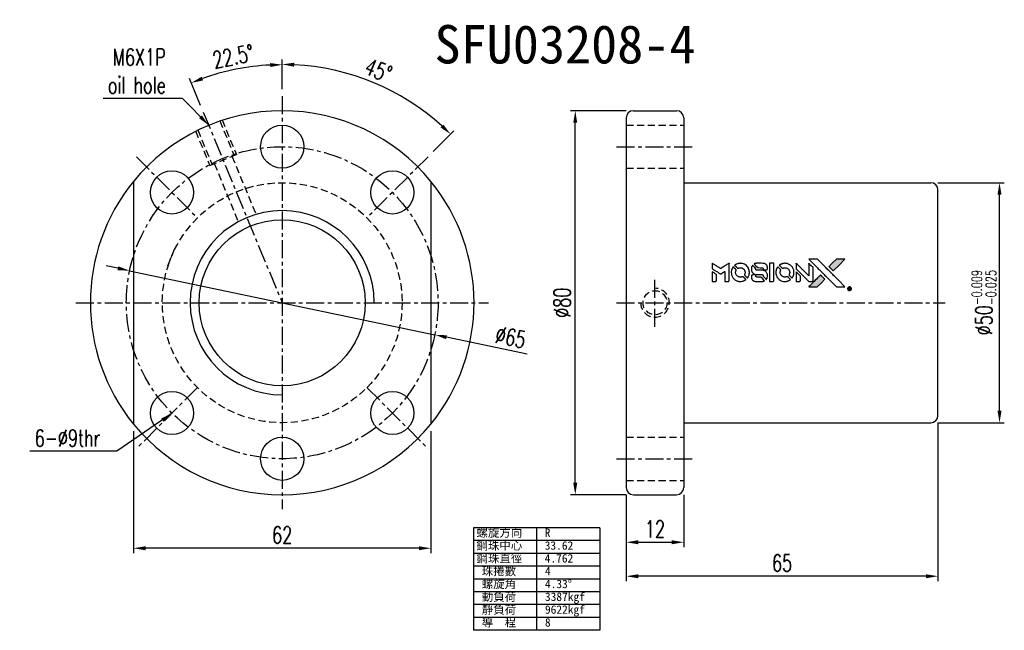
# Model space of a CAD drawing. Extents: x 45 to 250, y 45 to 173.
import ezdxf

# ---------------------------------------------------------------- set-up
doc = ezdxf.new("R2010")
doc.units = 0
doc.header["$LTSCALE"] = 3
doc.header["$MEASUREMENT"] = 0
doc.linetypes.add('CENTER', pattern=[2, 1.25, -0.25, 0.25, -0.25])
doc.linetypes.add('DASHED', pattern=[0.75, 0.5, -0.25])
doc.layers.get('0').update_dxf_attribs({"linetype": 'CONTINUOUS'})
doc.layers.get('DEFPOINTS').update_dxf_attribs({"linetype": 'CONTINUOUS'})
for name, color, linetype in [('CL', 1, 'CENTER'), ('DIM', 4, 'CONTINUOUS'), ('HID', 2, 'DASHED'), ('OUT', 3, 'CONTINUOUS')]:
    doc.layers.add(name, color=color, linetype=linetype)
doc.styles.add('DIM-7', font='SIMPLEX.shx', dxfattribs={"width": 0.7, "bigfont": 'chineset.shx'})
doc.styles.add('T', font='kaiu.ttf')
doc.dimstyles.new('CNS', dxfattribs={"dimtxt": 3.5, "dimasz": 2.5, "dimexe": 1, "dimexo": 1.5, "dimgap": 0.09, "dimtad": 0, "dimdsep": 46, "dimtxsty": 'DIM-7', "dimcen": 0.09, "dimclrd": 1, "dimclre": 1, "dimclrt": 4, "dimadec": 0, "dimazin": 0, "dimtfac": 1, "dimtix": 1, "dimtmove": 2, "dimatfit": 3, "dimfxl": 1, "dimtvp": 0.971429, "dimtolj": 1, "dimarcsym": 0})
doc.dimstyles.get("Standard").update_dxf_attribs({"dimtxt": 0.18, "dimasz": 0.18, "dimexe": 0.18, "dimexo": 0.0625, "dimgap": 0.09, "dimtad": 0, "dimtih": 1, "dimtoh": 1, "dimdec": 4, "dimzin": 0, "dimdsep": 46, "dimtxsty": 'STANDARD', "dimcen": 0.09, "dimadec": 0, "dimazin": 0, "dimtfac": 1, "dimtdec": 4, "dimtofl": 0, "dimtmove": 0, "dimatfit": 3, "dimfxl": 1, "dimtolj": 1, "dimtzin": 0, "dimarcsym": 0})

# ---------------------------------------------------------------- blocks, each defined once
blk = doc.blocks.new('*D4')
at = {"layer": 'DEFPOINTS', "color": 0, "linetype": 'Continuous', "transparency": 16777216}
for p in [(68.42, 88.4), (130.42, 88.4), (68.42, 62.54)]:
    blk.add_point(p, dxfattribs=at)
at = {"layer": 'DIM', "color": 0, "linetype": 'Continuous', "lineweight": -2, "transparency": 16777216}
for p, q in [((68.42, 86.9), (68.42, 61.54)), ((130.42, 86.9), (130.42, 61.54)), ((127.92, 62.54), (70.92, 62.54))]:
    blk.add_line(p, q, dxfattribs=at)
at = {"layer": 'DIM', "color": 0, "linetype": 'Continuous', "transparency": 16777216}
for points in [[(70.92, 62.95), (70.92, 62.12), (68.42, 62.54)], [(127.92, 62.95), (127.92, 62.12), (130.42, 62.54)]]:
    blk.add_solid(points, dxfattribs=at)
at = {"layer": 'DIM', "color": 0, "linetype": 'Continuous', "transparency": 16777216, "insert": (99.42, 65.29), "char_height": 3.5, "attachment_point": 5, "style": 'DIM-7'}
blk.add_mtext('\\A1;62', dxfattribs=at)
blk = doc.blocks.new('*D2')
at = {"layer": 'DEFPOINTS', "color": 0, "linetype": 'Continuous', "transparency": 16777216}
for p in [(171.15, 75.18), (183.15, 75.18), (183.15, 63.79)]:
    blk.add_point(p, dxfattribs=at)
at = {"layer": 'DIM', "color": 0, "linetype": 'Continuous', "lineweight": -2, "transparency": 16777216}
for p, q in [((171.15, 73.68), (171.15, 62.79)), ((183.15, 73.68), (183.15, 62.79)), ((173.65, 63.79), (180.65, 63.79))]:
    blk.add_line(p, q, dxfattribs=at)
at = {"layer": 'DIM', "color": 0, "linetype": 'Continuous', "transparency": 16777216}
for points in [[(173.65, 64.21), (173.65, 63.37), (171.15, 63.79)], [(180.65, 64.21), (180.65, 63.37), (183.15, 63.79)]]:
    blk.add_solid(points, dxfattribs=at)
at = {"layer": 'DIM', "color": 0, "linetype": 'Continuous', "transparency": 16777216, "insert": (177.15, 66.54), "char_height": 3.5, "attachment_point": 5, "style": 'DIM-7'}
blk.add_mtext('\\A1;12', dxfattribs=at)
blk = doc.blocks.new('*D1')
at = {"layer": 'DEFPOINTS', "color": 0, "linetype": 'Continuous', "transparency": 16777216}
for p in [(236.15, 90.18), (171.15, 75.18), (171.15, 56.71)]:
    blk.add_point(p, dxfattribs=at)
at = {"layer": 'DIM', "color": 0, "linetype": 'Continuous', "lineweight": -2, "transparency": 16777216}
for p, q in [((236.15, 88.68), (236.15, 55.71)), ((171.15, 73.68), (171.15, 55.71)), ((233.65, 56.71), (173.65, 56.71))]:
    blk.add_line(p, q, dxfattribs=at)
at = {"layer": 'DIM', "color": 0, "linetype": 'Continuous', "transparency": 16777216}
for points in [[(173.65, 57.12), (173.65, 56.29), (171.15, 56.71)], [(233.65, 57.12), (233.65, 56.29), (236.15, 56.71)]]:
    blk.add_solid(points, dxfattribs=at)
at = {"layer": 'DIM', "color": 0, "linetype": 'Continuous', "transparency": 16777216, "insert": (203.65, 59.46), "char_height": 3.5, "attachment_point": 5, "style": 'DIM-7'}
blk.add_mtext('\\A1;65', dxfattribs=at)
blk = doc.blocks.new('*D3')
at = {"layer": 'DEFPOINTS', "color": 0, "linetype": 'Continuous', "transparency": 16777216}
for p in [(160.53, 153.68), (172.65, 153.68), (172.65, 73.68)]:
    blk.add_point(p, dxfattribs=at)
at = {"layer": 'DIM', "color": 0, "linetype": 'Continuous', "lineweight": -2, "transparency": 16777216}
for p, q in [((171.15, 153.68), (159.53, 153.68)), ((160.53, 76.18), (160.53, 151.18)), ((171.15, 73.68), (159.53, 73.68))]:
    blk.add_line(p, q, dxfattribs=at)
at = {"layer": 'DIM', "color": 0, "linetype": 'Continuous', "transparency": 16777216}
for points in [[(160.11, 151.18), (160.94, 151.18), (160.53, 153.68)], [(160.11, 76.18), (160.94, 76.18), (160.53, 73.68)]]:
    blk.add_solid(points, dxfattribs=at)
at = {"layer": 'DIM', "color": 0, "linetype": 'Continuous', "transparency": 16777216, "insert": (157.78, 113.68), "char_height": 3.5, "attachment_point": 5, "rotation": 90, "style": 'DIM-7'}
blk.add_mtext('\\A1;%%C80', dxfattribs=at)
blk = doc.blocks.new('*D5')
at = {"layer": 'DEFPOINTS', "color": 0, "linetype": 'Continuous', "transparency": 16777216}
for p in [(92.95, 162.83), (99.42, 156.68), (82.96, 153.41), (99.42, 113.68), (99.42, 70.68)]:
    blk.add_point(p, dxfattribs=at)
at = {"layer": 'DIM', "color": 0, "linetype": 'Continuous', "lineweight": -2, "transparency": 16777216}
for p, q in [((99.42, 158.18), (99.42, 164.26)), ((82.39, 154.79), (80.07, 160.41))]:
    blk.add_line(p, q, dxfattribs=at)
blk.add_arc((99.42, 113.68), 49.58, 92.8895, 109.6105, dxfattribs=at)
at = {"layer": 'DIM', "color": 0, "linetype": 'Continuous', "transparency": 16777216}
for points in [[(96.91, 163.61), (96.93, 162.78), (99.42, 163.26)], [(82.93, 159.99), (82.63, 160.77), (80.45, 159.48)]]:
    blk.add_solid(points, dxfattribs=at)
at = {"layer": 'DIM', "color": 0, "linetype": 'Continuous', "transparency": 16777216, "insert": (89.21, 165), "char_height": 3.5, "attachment_point": 5, "rotation": 11.25, "style": 'DIM-7'}
blk.add_mtext('\\A1;22.5°', dxfattribs=at)
blk = doc.blocks.new('*D6')
at = {"layer": 'DEFPOINTS', "color": 0, "linetype": 'Continuous', "transparency": 16777216}
for p in [(99.42, 156.68), (124.25, 156.68), (129.83, 144.09), (111.65, 125.91), (99.42, 70.68)]:
    blk.add_point(p, dxfattribs=at)
at = {"layer": 'DIM', "color": 0, "linetype": 'Continuous', "lineweight": -2, "transparency": 16777216}
for p, q in [((99.42, 158.18), (99.42, 164.33)), ((130.89, 145.15), (135.24, 149.5))]:
    blk.add_line(p, q, dxfattribs=at)
blk.add_arc((99.42, 113.68), 49.65, 47.8853, 87.1147, dxfattribs=at)
at = {"layer": 'DIM', "color": 0, "linetype": 'Continuous', "transparency": 16777216}
for points in [[(101.91, 162.85), (101.93, 163.68), (99.42, 163.33)], [(133, 150.81), (132.43, 150.21), (134.53, 148.79)]]:
    blk.add_solid(points, dxfattribs=at)
at = {"layer": 'DIM', "color": 0, "linetype": 'Continuous', "transparency": 16777216, "insert": (119.47, 162.09), "char_height": 3.5, "attachment_point": 5, "rotation": 337.5, "style": 'DIM-7'}
blk.add_mtext('\\A1;45°', dxfattribs=at)
blk = doc.blocks.new('*D7')
at = {"layer": 'DEFPOINTS', "color": 0, "linetype": 'Continuous', "transparency": 16777216}
for p in [(67.61, 120.35), (131.23, 107.01)]:
    blk.add_point(p, dxfattribs=at)
at = {"layer": 'DIM', "color": 0, "linetype": 'Continuous', "lineweight": -2, "transparency": 16777216}
for p, q in [((65.17, 120.87), (62.72, 121.38)), ((67.61, 120.35), (131.23, 107.01)), ((150.51, 102.96), (133.67, 106.5))]:
    blk.add_line(p, q, dxfattribs=at)
at = {"layer": 'DIM', "color": 0, "linetype": 'Continuous', "transparency": 16777216}
for points in [[(65.25, 121.27), (65.08, 120.46), (67.61, 120.35)], [(133.76, 106.9), (133.59, 106.09), (131.23, 107.01)]]:
    blk.add_solid(points, dxfattribs=at)
at = {"layer": 'DIM', "color": 0, "linetype": 'Continuous', "transparency": 16777216, "insert": (147.07, 106.49), "char_height": 3.5, "attachment_point": 5, "rotation": 348.1528, "style": 'DIM-7'}
blk.add_mtext('\\A1;∅65', dxfattribs=at)
blk = doc.blocks.new('*D8')
at = {"layer": 'DEFPOINTS', "color": 0, "linetype": 'Continuous', "transparency": 16777216}
for p in [(234.65, 138.68), (248.99, 138.68), (234.65, 88.68)]:
    blk.add_point(p, dxfattribs=at)
at = {"layer": 'DIM', "color": 0, "linetype": 'Continuous', "lineweight": -2, "transparency": 16777216}
for p, q in [((236.15, 138.68), (249.99, 138.68)), ((248.99, 91.18), (248.99, 136.18)), ((236.15, 88.68), (249.99, 88.68))]:
    blk.add_line(p, q, dxfattribs=at)
at = {"layer": 'DIM', "color": 0, "linetype": 'Continuous', "transparency": 16777216}
for points in [[(248.57, 136.18), (249.41, 136.18), (248.99, 138.68)], [(248.57, 91.18), (249.41, 91.18), (248.99, 88.68)]]:
    blk.add_solid(points, dxfattribs=at)
at = {"layer": 'DIM', "color": 0, "linetype": 'Continuous', "transparency": 16777216, "insert": (245.74, 113.68), "char_height": 3.5, "attachment_point": 5, "rotation": 90, "style": 'DIM-7'}
blk.add_mtext('\\A1;%%C50{\\H2.1;\\S-0.009^ -0.025;}', dxfattribs=at)

msp = doc.modelspace()

# ---------------------------------------------------------------- hatches: boundary and pattern name
at = {"linetype": 'Continuous'}
h = msp.add_hatch(color=0, dxfattribs=at)
h.dxf.hatch_style = 1
h.paths.add_polyline_path([(216.756, 122.763), (215.861, 122.763), (214.966, 122.763), (214.195, 121.986, 0.000288), (213.9, 121.688, 0.000479), (213.651, 121.437, 0.000013), (213.426, 121.209, 0.197177), (213.425, 121.205, 0.1112764), (213.425, 121.203, 0.0015954), (213.698, 120.928, 0.0005055), (213.868, 120.757), (214.311, 120.314), (215.533, 121.539)])
h.paths.add_polyline_path([(211.784, 117.791), (212.567, 118.574), (212.122, 119.018, 0.000476), (211.952, 119.189, 0.0015067), (211.675, 119.462, 0.2256647), (211.672, 119.462, 0.0011115), (211.298, 119.09, 0.0003511), (211.066, 118.858, 0.000108), (210.087, 117.874, 0.0006916), (209.592, 117.376, 0.0000771), (209.25, 117.03, 0.1975269), (209.245, 117.018, 0.2961744), (209.248, 117.013, 0.0041949), (209.686, 117.008, 0.0005293), (210.123, 117.007), (211, 117.007)])

# ---------------------------------------------------------------- linework, layer by layer
at = {"color": 0}
for points in [[(189.066, 121.329), (189.066, 120.759), (189.223, 120.664, -0.000297), (189.318, 120.606, -0.000037), (189.527, 120.478, -0.000043), (189.775, 120.326, -0.000036), (190.039, 120.164, 0.000044), (190.297, 120.005, 0.000063), (190.527, 119.864, 0.000035), (190.721, 119.745, 0.0009), (190.774, 119.713), (190.85, 119.667), (190.95, 119.729, 0.001175), (191.008, 119.764, 0.000208), (191.116, 119.831, 0.000225), (191.242, 119.91, 0.000203), (191.373, 119.992, -0.000711), (191.498, 120.069, -0.001119), (191.605, 120.135, -0.000263), (191.699, 120.193, -0.04589), (191.71, 120.198, -0.519312), (191.719, 120.192, -0.001914), (191.722, 120.039, -0.003124), (191.724, 119.787, -0.000285), (191.724, 119.16), (191.724, 118.116), (192.088, 118.116, 0.001727), (192.349, 118.117, 0.025279), (192.441, 118.122, 0.073886), (192.495, 118.136, 0.07426), (192.542, 118.165, 0.03264), (192.554, 118.177, 0.01784), (192.567, 118.193, 0.017712), (192.579, 118.21, 0.026854), (192.589, 118.225), (192.608, 118.261), (192.611, 120.082), (192.613, 121.902), (192.593, 121.889, -0.004595), (192.579, 121.88, -0.00016), (192.523, 121.846, -0.000298), (192.458, 121.805, -0.000208), (192.384, 121.759, 0.000986), (192.167, 121.625, 0.00025), (191.815, 121.405, 0.000268), (191.441, 121.17, 0.000436), (191.123, 120.97, -0.002932), (191.018, 120.905, -0.004718), (190.928, 120.85, -0.001113), (190.848, 120.804, -0.227179), (190.84, 120.803, -0.045982), (190.831, 120.808, -0.000145), (190.725, 120.873, -0.000825), (190.604, 120.947, -0.000517), (190.464, 121.034, 0.000056), (189.983, 121.333, 0.000289), (189.717, 121.498, 0.000481), (189.519, 121.621, 0.000418), (189.311, 121.749), (189.066, 121.899)], [(193.417, 121.115, 0.064158), (193.183, 120.677, 0.06356), (193.067, 120.194, 0.064004), (193.077, 119.7, 0.066747), (193.212, 119.232, 0.04321), (193.372, 118.939, 0.044737), (193.578, 118.682, 0.044901), (193.827, 118.466, 0.044184), (194.11, 118.297, 0.026293), (194.326, 118.207, 0.033344), (194.534, 118.147, 0.033227), (194.749, 118.116, 0.025815), (194.984, 118.11, 0.023119), (195.21, 118.126, 0.031044), (195.411, 118.163, 0.031337), (195.605, 118.224, 0.024258), (195.808, 118.313, 0.015622), (195.879, 118.352, 0.008495), (195.964, 118.403, 0.008415), (196.044, 118.456, 0.020814), (196.101, 118.498), (196.127, 118.518), (195.856, 118.792, 0.002843), (195.653, 118.995, 0.033917), (195.569, 119.068, 0.087906), (195.506, 119.1, 0.073302), (195.432, 119.111, 0.022047), (195.395, 119.109, 0.026465), (195.362, 119.104, 0.022233), (195.324, 119.095, 0.009985), (195.276, 119.08, -0.039011), (195.101, 119.036, -0.044398), (194.929, 119.023, -0.045096), (194.76, 119.04, -0.04265), (194.593, 119.087, -0.071154), (194.358, 119.217, -0.068827), (194.165, 119.409, -0.068713), (194.031, 119.646, -0.070507), (193.968, 119.908, -0.028605), (193.964, 120.021, -0.031418), (193.973, 120.129, -0.031044), (193.996, 120.237, -0.02668), (194.033, 120.347, 0.038913), (194.053, 120.412, 0.043732), (194.061, 120.477, 0.047754), (194.058, 120.536, 0.075756), (194.043, 120.585, 0.07294), (194.027, 120.61, 0.003456), (193.957, 120.685, 0.005023), (193.867, 120.779, 0.002422), (193.749, 120.899, 0.000819), (193.642, 121.006, 0.001349), (193.552, 121.097, 0.0001), (193.47, 121.177, 0.205335), (193.467, 121.179, 0.219821), (193.464, 121.177, 0.002494), (193.45, 121.16, 0.007089), (193.434, 121.139, 0.004494)], [(194.747, 121.882, 0.024131), (194.585, 121.857, 0.022344), (194.422, 121.816, 0.021883), (194.26, 121.76, 0.020884), (194.101, 121.689, 0.010669), (194.011, 121.641, 0.010389), (193.922, 121.59, 0.010913), (193.843, 121.539, 0.022227), (193.783, 121.495), (193.761, 121.478), (194.047, 121.197, 0.002452), (194.159, 121.088, 0.003628), (194.258, 120.994, 0.001662), (194.344, 120.914, 0.070159), (194.364, 120.9, 0.047671), (194.38, 120.894, 0.018624), (194.404, 120.888, 0.017921), (194.43, 120.884, 0.018804), (194.456, 120.881, 0.018255), (194.492, 120.881, 0.041312), (194.519, 120.883, 0.037164), (194.547, 120.891, 0.012342), (194.587, 120.906, -0.015101), (194.682, 120.941, -0.035998), (194.755, 120.959, -0.033244), (194.834, 120.968, -0.011249), (194.949, 120.971, -0.004059), (195.043, 120.97, -0.019693), (195.096, 120.967, -0.027943), (195.14, 120.961, -0.014411), (195.194, 120.948, -0.033089), (195.321, 120.904, -0.033887), (195.441, 120.844, -0.034021), (195.552, 120.768, -0.033942), (195.651, 120.679, -0.02816), (195.739, 120.576, -0.035032), (195.809, 120.471, -0.035269), (195.863, 120.357, -0.029196), (195.904, 120.23, -0.037862), (195.931, 120.084, -0.043657), (195.933, 119.943, -0.043064), (195.911, 119.801, -0.035184), (195.864, 119.655, 0.033699), (195.842, 119.586, 0.052815), (195.833, 119.524, 0.059167), (195.837, 119.466, 0.058972), (195.855, 119.412, 0.059208), (195.881, 119.37, 0.021125), (195.928, 119.316, 0.008691), (196.014, 119.228, 0.000851), (196.227, 119.018, 0.001873), (196.336, 118.912, 0.013884), (196.39, 118.863, 0.022355), (196.423, 118.837, 0.341453), (196.436, 118.838, 0.073011), (196.463, 118.868, 0.004587), (196.528, 118.968, 0.00748), (196.592, 119.071, 0.016837), (196.637, 119.152, 0.028606), (196.723, 119.349, 0.031352), (196.784, 119.549, 0.031004), (196.819, 119.757, 0.0268), (196.831, 119.977, 0.026698), (196.819, 120.212, 0.03002), (196.781, 120.434, 0.030357), (196.718, 120.648, 0.028554), (196.628, 120.857, 0.062944), (196.369, 121.246, 0.062206), (196.021, 121.559, 0.062448), (195.607, 121.777, 0.064355), (195.157, 121.882, 0.017377), (195.067, 121.888, 0.008369), (194.952, 121.89, 0.008367), (194.836, 121.888, 0.01757)], [(197.45, 121.397, 0.023289), (197.393, 121.307, 0.026845), (197.346, 121.216, 0.026047), (197.309, 121.119, 0.019751), (197.278, 121.008, 0.013249), (197.265, 120.946, 0.025169), (197.259, 120.895, 0.016532), (197.256, 120.831, 0.002937), (197.255, 120.712, 0.003317), (197.256, 120.606, 0.011808), (197.258, 120.538, 0.01777), (197.263, 120.487, 0.021476), (197.271, 120.439, 0.04325), (197.334, 120.239, 0.045753), (197.429, 120.057, 0.04649), (197.554, 119.897, 0.047672), (197.705, 119.765, 0.025315), (197.771, 119.723, 0.015208), (197.852, 119.679, 0.01512), (197.937, 119.641, 0.022488), (198.013, 119.612, 0.027857), (198.132, 119.581, 0.034138), (198.246, 119.566, 0.014286), (198.419, 119.561, 0.00124), (198.861, 119.559, -0.00103), (199.133, 119.559, -0.002552), (199.331, 119.557, -0.001594), (199.482, 119.554, -0.047676), (199.52, 119.55, -0.085307), (199.586, 119.524, -0.097789), (199.636, 119.478, -0.085947), (199.668, 119.411, -0.051339), (199.685, 119.324, 0.014634), (199.688, 119.294, 0.015028), (199.693, 119.265, 0.014927), (199.699, 119.239, 0.059415), (199.705, 119.225, 0.070595), (199.728, 119.193, 0.00028), (200.04, 118.877, 0.000111), (200.361, 118.553, 0.200239), (200.374, 118.547, 0.268906), (200.383, 118.553, 0.001866), (200.427, 118.631, 0.007532), (200.468, 118.706, 0.017818), (200.496, 118.763, 0.013256), (200.522, 118.827, 0.011636), (200.545, 118.894, 0.011528), (200.566, 118.963, 0.012303), (200.582, 119.032, 0.0423), (200.597, 119.139, 0.013657), (200.6, 119.299, 0.013857), (200.594, 119.461, 0.037428), (200.578, 119.574, 0.014927), (200.56, 119.65, 0.0122), (200.535, 119.73, 0.012518), (200.508, 119.804, 0.023062), (200.482, 119.863, 0.065961), (200.338, 120.076, 0.06055), (200.14, 120.251, 0.059676), (199.903, 120.375, 0.060497), (199.644, 120.439, 0.025683), (199.589, 120.443, 0.001528), (199.421, 120.446, 0.002124), (199.209, 120.448, 0.001173), (198.951, 120.448, -0.000809), (198.498, 120.449, -0.017164), (198.364, 120.454, -0.063931), (198.293, 120.468, -0.108429), (198.242, 120.499, -0.052941), (198.213, 120.533, -0.063675), (198.193, 120.571, -0.050562), (198.181, 120.619, -0.020337), (198.175, 120.686, 0.009897), (198.171, 120.727, 0.016482), (198.167, 120.761, 0.019019), (198.161, 120.789, 0.06043), (198.154, 120.806, 0.076267), (198.125, 120.845, 0.00054), (197.829, 121.138, 0.000307), (197.526, 121.437, 0.142594), (197.502, 121.45, 0.232419), (197.495, 121.448, 0.022995), (197.482, 121.436, 0.024627), (197.467, 121.419, 0.015407)], [(198.276, 121.885, 0.018538), (198.219, 121.878, 0.010695), (198.151, 121.865, 0.01068), (198.083, 121.85, 0.017678), (198.027, 121.833, 0.013849), (197.964, 121.81, 0.011814), (197.898, 121.782, 0.004513), (197.837, 121.754, 0.290035), (197.831, 121.745, 0.196418), (197.833, 121.74, 0.000124), (197.942, 121.629, 0.001477), (198.063, 121.506, 0.000898), (198.207, 121.361), (198.584, 120.986), (199.054, 120.983, -0.001471), (199.41, 120.98, -0.028714), (199.52, 120.973, -0.097073), (199.581, 120.952, -0.084199), (199.634, 120.91, -0.042698), (199.659, 120.876, -0.053912), (199.675, 120.841, -0.051004), (199.685, 120.801, -0.032967), (199.688, 120.754, 0.00807), (199.688, 120.73, 0.003023), (199.69, 120.697, 0.002994), (199.691, 120.66, 0.003629), (199.694, 120.626), (199.699, 120.545), (200.06, 120.545, 0.001618), (200.232, 120.546, 0.005206), (200.346, 120.548, 0.00535), (200.426, 120.551, 0.060675), (200.457, 120.556, 0.048484), (200.474, 120.563, 0.02389), (200.494, 120.575, 0.022812), (200.515, 120.59, 0.02462), (200.534, 120.606, 0.061781), (200.571, 120.652, 0.080179), (200.591, 120.701, 0.048561), (200.601, 120.771, 0.010021), (200.603, 120.896, 0.016602), (200.597, 121.064, 0.031409), (200.58, 121.199, 0.036474), (200.548, 121.316, 0.03439), (200.499, 121.429, 0.065928), (200.375, 121.607, 0.069066), (200.211, 121.744, 0.065697), (200.007, 121.836, 0.051559), (199.77, 121.882, 0.020904), (199.643, 121.888, 0.000451), (199.02, 121.89, 0.000419), (198.394, 121.891, 0.022759)], [(201.037, 120.006), (201.039, 118.121), (201.409, 118.121), (201.778, 118.121), (201.822, 118.143, 0.071429), (201.859, 118.169, 0.054799), (201.891, 118.207, 0.053585), (201.914, 118.251, 0.060698), (201.926, 118.298, 0.033975), (201.932, 118.375, 0.000112), (201.932, 119.334, 0.000726), (201.93, 120.272, 0.001084), (201.926, 121.093), (201.92, 121.891), (201.477, 121.891), (201.034, 121.891)], [(202.721, 121.112, 0.018008), (202.668, 121.03, 0.009842), (202.608, 120.927, 0.009807), (202.552, 120.819, 0.015716), (202.508, 120.725, 0.048467), (202.402, 120.388, 0.045841), (202.36, 120.03, 0.046006), (202.384, 119.672, 0.049638), (202.474, 119.333, 0.064819), (202.707, 118.893, 0.06695), (203.043, 118.533, 0.066691), (203.463, 118.273, 0.063505), (203.944, 118.128, 0.03135), (204.067, 118.115, 0.010439), (204.248, 118.111, 0.010391), (204.429, 118.115, 0.032408), (204.55, 118.128, 0.015696), (204.692, 118.157, 0.018095), (204.826, 118.194, 0.018551), (204.954, 118.24, 0.018352), (205.078, 118.295, 0.015568), (205.16, 118.339, 0.009832), (205.253, 118.394, 0.009795), (205.34, 118.45, 0.023727), (205.402, 118.496), (205.426, 118.517), (205.155, 118.792, 0.001528), (205.002, 118.947, 0.010022), (204.923, 119.023, 0.019586), (204.872, 119.066, 0.061865), (204.833, 119.089, 0.055054), (204.775, 119.108, 0.061607), (204.717, 119.113, 0.048725), (204.648, 119.103, 0.020221), (204.559, 119.077, -0.017722), (204.462, 119.049, -0.02685), (204.377, 119.032, -0.02759), (204.291, 119.024, -0.020233), (204.196, 119.025, -0.04793), (204.015, 119.052, -0.048386), (203.842, 119.112, -0.047866), (203.683, 119.205, -0.044964), (203.541, 119.329, -0.04333), (203.422, 119.476, -0.050921), (203.337, 119.635, -0.051473), (203.287, 119.806, -0.0459), (203.27, 119.99, -0.019014), (203.273, 120.08, -0.024114), (203.283, 120.162, -0.025081), (203.301, 120.239, -0.023892), (203.326, 120.316, 0.008624), (203.348, 120.377, 0.026486), (203.361, 120.419, 0.035074), (203.366, 120.455, 0.02756), (203.368, 120.494, 0.087163), (203.355, 120.558, 0.073291), (203.321, 120.617, 0.028074), (203.247, 120.702, 0.002594), (203.05, 120.901), (202.77, 121.181)], [(204.044, 121.881, 0.023681), (203.888, 121.857, 0.022402), (203.731, 121.819, 0.021929), (203.576, 121.765, 0.020503), (203.422, 121.697, 0.013745), (203.334, 121.65, 0.009767), (203.238, 121.594, 0.009658), (203.151, 121.538, 0.027804), (203.094, 121.495), (203.073, 121.477), (203.349, 121.2, 0.002053), (203.483, 121.067, 0.006738), (203.573, 120.981, 0.007826), (203.637, 120.923, 0.063909), (203.669, 120.901, 0.061532), (203.719, 120.884, 0.068674), (203.769, 120.88, 0.052072), (203.83, 120.889, 0.019648), (203.911, 120.915, -0.018366), (204.011, 120.946, -0.0288), (204.099, 120.965, -0.029061), (204.188, 120.974, -0.019155), (204.29, 120.974, -0.053809), (204.512, 120.941, -0.058833), (204.714, 120.862, -0.058566), (204.894, 120.738, -0.052525), (205.047, 120.571, -0.044733), (205.133, 120.43, -0.040573), (205.196, 120.271, -0.041123), (205.232, 120.106, -0.04951), (205.238, 119.947, -0.017369), (205.23, 119.873, -0.024255), (205.218, 119.807, -0.023787), (205.199, 119.742, -0.015798), (205.172, 119.67, 0.010631), (205.154, 119.624, 0.033653), (205.145, 119.592, 0.037806), (205.141, 119.561, 0.016307), (205.14, 119.52, 0.068179), (205.151, 119.44, 0.095747), (205.183, 119.376, 0.033418), (205.259, 119.29, 0.002133), (205.498, 119.056, 0.001452), (205.634, 118.925, 0.012393), (205.696, 118.868, 0.020479), (205.733, 118.838, 0.344362), (205.748, 118.839, 0.074287), (205.777, 118.871, 0.005454), (205.842, 118.973, 0.008391), (205.907, 119.081, 0.017097), (205.954, 119.167, 0.027375), (206.03, 119.346, 0.02835), (206.085, 119.53, 0.027723), (206.12, 119.724, 0.023913), (206.136, 119.929, 0.027047), (206.13, 120.176, 0.031685), (206.096, 120.407, 0.032425), (206.035, 120.628, 0.031013), (205.944, 120.843, 0.037914), (205.794, 121.097, 0.040153), (205.609, 121.32, 0.039834), (205.389, 121.512, 0.036173), (205.135, 121.674, 0.040752), (204.886, 121.783, 0.035885), (204.611, 121.856, 0.035491), (204.326, 121.889, 0.037615)], [(206.578, 121.338), (206.578, 120.765), (207.905, 119.441), (209.232, 118.116), (209.601, 118.119, 0.0008), (209.839, 118.12, 0.010795), (209.926, 118.123, 0.030495), (209.973, 118.128, 0.080372), (210.006, 118.14, 0.03816), (210.038, 118.16, 0.041799), (210.065, 118.184, 0.042486), (210.087, 118.212, 0.042078), (210.104, 118.244, 0.099276), (210.114, 118.289, 0.003302), (210.117, 118.473, 0.002586), (210.119, 118.795, 0.000204), (210.117, 119.652), (210.115, 121.025), (209.673, 121.465), (209.232, 121.905), (209.227, 120.586), (209.223, 119.266), (207.925, 120.571, 0.000253), (207.425, 121.073, 0.000412), (207.001, 121.498, 0.000041), (206.621, 121.878, 0.041338), (206.603, 121.893), (206.578, 121.91)], [(210.297, 121.687, -0.000056), (210.832, 121.15, -0.000021), (211.583, 120.398, -0.000021), (212.401, 119.578, -0.000025), (213.168, 118.809), (214.965, 117.007), (215.855, 117.01), (216.746, 117.012), (215.545, 118.221, 0.000274), (214.968, 118.802, 0.000123), (214.208, 119.564, 0.000121), (213.405, 120.37, 0.000165), (212.68, 121.096), (211.016, 122.763), (210.119, 122.763), (209.223, 122.763)], [(214.195, 121.986, 0.000288), (213.9, 121.688, 0.000479), (213.651, 121.437, 0.000013), (213.426, 121.209, 0.197177), (213.425, 121.205, 0.197497), (213.426, 121.202, 0.00004), (213.555, 121.072, 0.000836), (213.698, 120.928, 0.000505), (213.868, 120.757), (214.311, 120.314), (215.533, 121.539), (216.756, 122.763), (215.861, 122.763), (214.966, 122.763)], [(189.066, 119.119), (189.066, 118.116), (189.432, 118.116, 0.000842), (189.664, 118.117, 0.010591), (189.752, 118.119, 0.028995), (189.801, 118.124, 0.069543), (189.836, 118.135, 0.051063), (189.869, 118.154, 0.039932), (189.899, 118.181, 0.039414), (189.926, 118.213, 0.045845), (189.945, 118.248, 0.094811), (189.954, 118.283, 0.007124), (189.957, 118.381, 0.004713), (189.959, 118.549, 0.000534), (189.959, 118.93), (189.959, 119.581), (189.867, 119.638, 0.000828), (189.599, 119.803, 0.000879), (189.335, 119.964, 0.000048), (189.078, 120.121, 0.137596), (189.07, 120.123, 0.413028), (189.069, 120.121, 0.000016), (189.068, 119.828, 0.000623), (189.067, 119.504, 0.000374)], [(197.4, 119.445, 0.065483), (197.357, 119.424, 0.053271), (197.317, 119.391, 0.052018), (197.284, 119.349, 0.0556), (197.262, 119.302, 0.036839), (197.254, 119.271, 0.026922), (197.249, 119.237, 0.016905), (197.247, 119.189, 0.004317), (197.247, 119.111, 0.016369), (197.253, 118.948, 0.029936), (197.27, 118.816, 0.03418), (197.3, 118.7, 0.031327), (197.347, 118.586, 0.046935), (197.432, 118.446, 0.054053), (197.538, 118.331, 0.053701), (197.667, 118.242, 0.045364), (197.819, 118.175, 0.032479), (197.954, 118.14, 0.03386), (198.091, 118.123, 0.013578), (198.305, 118.118, 0.001155), (198.857, 118.119, 0.000413), (199.33, 118.121, 0.005008), (199.512, 118.124, 0.013199), (199.615, 118.129, 0.033956), (199.689, 118.14, 0.013909), (199.765, 118.159, 0.010864), (199.847, 118.184, 0.010938), (199.922, 118.21, 0.028702), (199.973, 118.233), (200.013, 118.253), (199.632, 118.638), (199.252, 119.024), (198.808, 119.023, -0.001504), (198.618, 119.024, -0.00328), (198.472, 119.025, -0.001901), (198.358, 119.028, -0.061333), (198.331, 119.032, -0.063621), (198.292, 119.048, -0.048633), (198.255, 119.075, -0.046769), (198.222, 119.109, -0.047961), (198.197, 119.149, -0.02678), (198.182, 119.183, -0.050957), (198.174, 119.212, -0.029398), (198.17, 119.25, -0.00401), (198.167, 119.331), (198.163, 119.463), (197.806, 119.462, 0.001061), (197.592, 119.462, 0.009147), (197.497, 119.46, 0.020721), (197.44, 119.455, 0.051619)], [(206.578, 119.115), (206.578, 118.116), (206.951, 118.118), (207.323, 118.121), (207.366, 118.147, 0.03146), (207.386, 118.161, 0.026444), (207.405, 118.178, 0.026444), (207.422, 118.197, 0.031457), (207.436, 118.217), (207.463, 118.26), (207.465, 118.755), (207.468, 119.249), (207.03, 119.682, 0.000745), (206.862, 119.847, 0.001228), (206.719, 119.987, 0.000087), (206.59, 120.112, 0.195134), (206.585, 120.114, 0.412117), (206.582, 120.111, 0.000048), (206.58, 119.82, 0.00109), (206.579, 119.498, 0.000653)], [(211.066, 118.858, 0.000108), (210.087, 117.874, 0.000692), (209.591, 117.375, 0.000077), (209.25, 117.03, 0.197527), (209.245, 117.018, 0.410182), (209.25, 117.012, 0.000493), (209.433, 117.01, 0.002424), (209.686, 117.008, 0.000529), (210.123, 117.007), (211, 117.007), (211.784, 117.791), (212.567, 118.574), (212.122, 119.018, 0.000476), (211.952, 119.189, 0.000789), (211.807, 119.332, 0.000035), (211.677, 119.461, 0.19758), (211.673, 119.463, 0.198396), (211.67, 119.461, 0.000019), (211.493, 119.285, 0.000582), (211.298, 119.09, 0.000351)], [(217.607, 116.976, 0.082374), (217.492, 116.924, 0.083404), (217.401, 116.838, 0.082663), (217.342, 116.725, 0.07897), (217.322, 116.598, 0.084941), (217.346, 116.456, 0.08953), (217.416, 116.333, 0.090743), (217.524, 116.243, 0.090193), (217.656, 116.197, 0.10067), (217.806, 116.205, 0.099454), (217.943, 116.27, 0.097736), (218.045, 116.383, 0.09365), (218.098, 116.529, 0.07584), (218.1, 116.641, 0.068415), (218.068, 116.753, 0.068328), (218.007, 116.852, 0.075277), (217.924, 116.928, 0.059367), (217.854, 116.963, 0.048986), (217.772, 116.984, 0.048519), (217.687, 116.989, 0.055347)], [(217.552, 116.589), (217.552, 116.365), (217.578, 116.365), (217.604, 116.365), (217.607, 116.46), (217.609, 116.554), (217.664, 116.557), (217.719, 116.559), (217.757, 116.5, -0.003356), (217.773, 116.474, -0.002757), (217.79, 116.446, -0.002784), (217.806, 116.421, -0.007382), (217.816, 116.402, 0.019487), (217.829, 116.381, 0.098302), (217.839, 116.371, 0.116932), (217.851, 116.366, 0.032798), (217.871, 116.365), (217.906, 116.365), (217.881, 116.407, 0.005748), (217.869, 116.427, 0.002522), (217.853, 116.453, 0.002495), (217.836, 116.481, 0.00334), (217.819, 116.506), (217.782, 116.563), (217.812, 116.579, 0.066516), (217.842, 116.6, 0.085926), (217.863, 116.626, 0.082934), (217.874, 116.659, 0.05747), (217.875, 116.697, 0.023576), (217.872, 116.72, 0.043538), (217.868, 116.738, 0.050891), (217.86, 116.753, 0.049897), (217.85, 116.767, 0.067884), (217.821, 116.791, 0.077412), (217.788, 116.805, 0.049266), (217.741, 116.812, 0.012208), (217.662, 116.814), (217.552, 116.814)], [(217.793, 116.743, -0.120545), (217.809, 116.722, -0.09136), (217.816, 116.693, -0.087576), (217.813, 116.663, -0.098026), (217.799, 116.637, -0.079907), (217.786, 116.625, -0.087697), (217.771, 116.619, -0.041371), (217.746, 116.615, -0.005557), (217.694, 116.613), (217.605, 116.61), (217.605, 116.685), (217.605, 116.761), (217.687, 116.761, -0.007471), (217.733, 116.76, -0.035301), (217.759, 116.758, -0.060486), (217.777, 116.752, -0.063546)]]:
    msp.add_lwpolyline(points, format="xyb", close=True, dxfattribs=at)
at = {"layer": 'CL', "color": 0}
for p, q in [((99.42, 156.681), (99.42, 70.681)), ((82.965, 153.408), (99.42, 113.681)), ((169.153, 146.181), (185.153, 146.181)), ((69.015, 144.086), (81.743, 131.358)), ((129.826, 144.086), (117.098, 131.358)), ((177.153, 108.681), (177.153, 118.681)), ((56.42, 113.681), (142.42, 113.681)), ((169.153, 113.681), (237.653, 113.681)), ((81.743, 96.003), (69.015, 83.275)), ((117.098, 96.003), (129.826, 83.275)), ((169.153, 81.181), (185.153, 81.181))]:
    msp.add_line(p, q, dxfattribs=at)
msp.add_circle((99.42, 113.681), 32.5, dxfattribs=at)
at = {"layer": 'DIM', "color": 0}
for p, q in [((165.646, 66.799), (139.31, 66.799)), ((139.31, 66.799), (139.31, 45.448)), ((152.478, 66.799), (152.478, 45.448)), ((165.646, 66.799), (165.646, 45.448)), ((165.646, 64.13), (139.31, 64.13)), ((165.646, 61.461), (139.31, 61.461)), ((165.646, 58.792), (139.31, 58.792)), ((165.646, 56.123), (139.31, 56.123)), ((165.646, 53.455), (139.31, 53.455)), ((165.646, 50.786), (139.31, 50.786)), ((165.646, 48.117), (139.31, 48.117)), ((165.646, 45.448), (139.31, 45.448))]:
    msp.add_line(p, q, dxfattribs=at)
for start, end in [(140.80503, 219.19497), (320.80503, 39.19497)]:
    msp.add_arc((99.42, 113.681), 40, start, end, dxfattribs=at)
at = {"layer": 'DIM', "color": 0, "linetype": 'Continuous'}
msp.add_arc((99.42, 113.681), 19.19, 0, 270, dxfattribs=at)
at = {"layer": 'HID', "color": 0}
for p, q in [((86.423, 151.593), (89.412, 144.376)), ((86.885, 151.784), (89.874, 144.567)), ((171.153, 150.681), (183.153, 150.681)), ((81.341, 149.488), (84.331, 142.271)), ((81.803, 149.679), (84.793, 142.462)), ((84.331, 142.271), (89.874, 144.567)), ((88.95, 144.184), (93.964, 132.079)), ((85.255, 142.653), (90.269, 130.548)), ((171.153, 141.681), (183.153, 141.681)), ((75.558, 121.4), (77.089, 125.096)), ((171.153, 85.681), (183.153, 85.681)), ((171.153, 76.681), (183.153, 76.681))]:
    msp.add_line(p, q, dxfattribs=at)
for centre, radius in [((99.42, 113.681), 25), ((177.153, 113.681), 2.5)]:
    msp.add_circle(centre, radius, dxfattribs=at)
msp.add_arc((177.153, 113.681), 3, 180, 90, dxfattribs=at)
at = {"layer": 'OUT', "color": 0}
for p, q in [((171.153, 152.181), (171.153, 75.181)), ((172.653, 153.681), (181.653, 153.681)), ((183.153, 152.181), (183.153, 75.181)), ((183.153, 138.681), (234.653, 138.681)), ((236.153, 90.181), (236.153, 137.181)), ((183.153, 88.681), (234.653, 88.681)), ((172.653, 73.681), (181.653, 73.681))]:
    msp.add_line(p, q, dxfattribs=at)
at = {"layer": 'OUT', "color": 0, "linetype": 'Continuous'}
for p, q in [((68.42, 138.959), (68.42, 88.402)), ((130.42, 138.959), (130.42, 88.402))]:
    msp.add_line(p, q, dxfattribs=at)
for centre in [(99.42, 146.181), (76.439, 136.662), (122.401, 136.662), (76.439, 90.7), (122.401, 90.7), (99.42, 81.181)]:
    msp.add_circle(centre, 4.5, dxfattribs=at)
at = {"layer": 'OUT', "color": 0}
msp.add_circle((99.42, 113.681), 17.3, dxfattribs=at)
at = {"layer": 'OUT', "color": 0, "linetype": 'Continuous'}
for start, end in [(39.19497, 140.80503), (219.19497, 320.80503)]:
    msp.add_arc((99.42, 113.681), 40, start, end, dxfattribs=at)
at = {"layer": 'OUT', "color": 0}
for centre, start, end in [((172.653, 152.181), 90, 180), ((181.653, 152.181), 0, 90), ((234.653, 137.181), 0, 90), ((234.653, 90.181), 270, 0), ((172.653, 75.181), 180, 270), ((181.653, 75.181), 270, 0)]:
    msp.add_arc(centre, 1.5, start, end, dxfattribs=at)

# ---------------------------------------------------------------- texts
at = {"layer": 'DIM', "color": 0, "style": 'T'}
for s, p in [('螺旋方向', (139.928, 64.904)), ('R', (154.157, 64.904)), ('鋼珠中心', (139.928, 62.235)), ('33.62', (154.157, 62.235)), ('鋼珠直徑', (139.928, 59.566)), ('4.762', (154.157, 59.566)), ('珠捲數', (141.039, 56.898)), ('4', (154.207, 56.898)), ('螺旋角', (141.039, 54.229)), ('4.33%%d', (154.207, 54.229)), ('動負荷', (141.039, 51.56)), ('3387kgf', (154.207, 51.56)), ('靜負荷', (141.039, 48.891)), ('9622kgf', (154.207, 48.891)), ('導  程', (141.039, 46.223)), ('8', (154.207, 46.223))]:
    msp.add_text(s, height=1.75, dxfattribs=at).set_placement(p)
at = {"layer": 'DIM', "color": 0, "insert": (131.178, 167.459), "char_height": 8, "width": 11.97075, "attachment_point": 4, "style": 'T'}
msp.add_mtext('SFU03208-4', dxfattribs=at)
at = {"layer": 'DIM', "color": 0, "linetype": 'Continuous', "char_height": 3.5, "attachment_point": 6, "style": 'DIM-7'}
for s, insert in [('M6X1P\\Poil hole', (75.145, 161.915)), ('6-%%C9thr', (61.47, 85.486))]:
    msp.add_mtext(s, dxfattribs=dict(at, insert=insert))

# ---------------------------------------------------------------- dimensions: what is measured, and where the dimension line sits
at = {"layer": 'DIM', "color": 0, "linetype": 'Continuous'}
for base, line1, line2, override, picture, middle in [((92.949, 162.834), ((99.42, 156.681), (99.42, 70.681)), ((82.965, 153.408), (99.42, 113.681)), {"dimgap": 1, "dimtad": 1, "dimclrd": 0, "dimclre": 0, "dimclrt": 0, "dimadec": 1, "dimtmove": 0}, '*D5', (89.212, 165.002)), ((124.245, 156.679), ((129.826, 144.086), (111.653, 125.914)), ((99.42, 156.681), (99.42, 70.681)), {"dimgap": 1, "dimtad": 1, "dimclrd": 0, "dimclre": 0, "dimclrt": 0, "dimtmove": 0}, '*D6', (119.473, 162.092))]:
    dim = msp.add_angular_dim_2l(base=base, line1=line1, line2=line2, dimstyle='CNS', override=override, dxfattribs=at)
    dim.commit()
    dim.dimension.update_dxf_attribs({"geometry": picture, "text_midpoint": middle})
for base, p1, p2, dimstyle, override, picture, middle in [((160.528, 153.681), (172.653, 73.681), (172.653, 153.681), 'CNS', {"dimgap": 1, "dimtad": 1, "dimclrd": 0, "dimclre": 0, "dimclrt": 0, "dimtmove": 0}, '*D3', (157.778, 113.681)), ((248.989, 138.681), (234.653, 88.681), (234.653, 138.681), 'STANDARD', {"dimtxt": 3.5, "dimasz": 2.5, "dimexe": 1, "dimexo": 1.5, "dimgap": 0.8, "dimtad": 1, "dimtih": 0, "dimtoh": 0, "dimdec": 2, "dimzin": 8, "dimtxsty": 'DIM-7', "dimazin": 2, "dimtol": 1, "dimtp": -0.009, "dimtm": 0.025, "dimtfac": 0.6, "dimtdec": 3, "dimtix": 1, "dimtofl": 1, "dimtvp": 0.971429, "dimtzin": 8}, '*D8', (245.739, 113.681))]:
    dim = msp.add_linear_dim(base=base, p1=p1, p2=p2, angle=90, text='%%C<>', dimstyle=dimstyle, override=override, dxfattribs=at)
    dim.commit()
    dim.dimension.update_dxf_attribs({"geometry": picture, "text_midpoint": middle})
dim = msp.add_diameter_dim_2p(p1=(67.613, 120.353), p2=(131.228, 107.008), dimstyle='CNS', override={"dimgap": 1, "dimtad": 1, "dimclrd": 0, "dimclre": 0, "dimclrt": 0, "dimtmove": 0}, dxfattribs=at)
dim.commit()
dim.dimension.update_dxf_attribs({"geometry": '*D7', "text_midpoint": (146.509, 103.803), "dimtype": 163})
dim = msp.add_linear_dim(base=(68.42, 62.537), p1=(130.42, 88.402), p2=(68.42, 88.402), angle=180, dimstyle='CNS', override={"dimgap": 1, "dimtad": 1, "dimclrd": 0, "dimclre": 0, "dimclrt": 0, "dimtmove": 0}, dxfattribs=at)
dim.commit()
dim.dimension.update_dxf_attribs({"geometry": '*D4', "text_midpoint": (99.42, 65.287)})
dim = msp.add_linear_dim(base=(171.153, 56.707), p1=(236.153, 90.181), p2=(171.153, 75.181), dimstyle='CNS', override={"dimgap": 1, "dimtad": 1, "dimclrd": 0, "dimclre": 0, "dimclrt": 0, "dimtmove": 0}, dxfattribs=at)
dim.commit()
dim.dimension.update_dxf_attribs({"geometry": '*D1', "text_midpoint": (203.653, 59.457)})
dim = msp.add_linear_dim(base=(183.153, 63.79), p1=(171.153, 75.181), p2=(183.153, 75.181), dimstyle='CNS', override={"dimgap": 1, "dimtad": 1, "dimclrd": 0, "dimclre": 0, "dimclrt": 0, "dimtmove": 0}, dxfattribs=at)
dim.commit()
dim.dimension.update_dxf_attribs({"geometry": '*D2', "text_midpoint": (177.153, 63.79), "dimtype": 160})

# ---------------------------------------------------------------- leaders
at = {"layer": 'DIM', "color": 0, "linetype": 'Continuous', "annotation_type": 0, "has_hookline": 1, "hookline_direction": 1}
for points, text_width in [([(84.113, 150.636), (78.645, 156.248), (76.145, 156.248)], 13.067), ([(76.481, 90.658), (64.97, 82.736), (62.47, 82.736)], 14.7)]:
    msp.add_leader(points, dimstyle='CNS', override={"dimgap": 1, "dimtad": 1, "dimclrd": 0, "dimclre": 0, "dimclrt": 0, "dimtmove": 0}, dxfattribs=dict(at, text_width=text_width))

doc.saveas('drawing.dxf')
